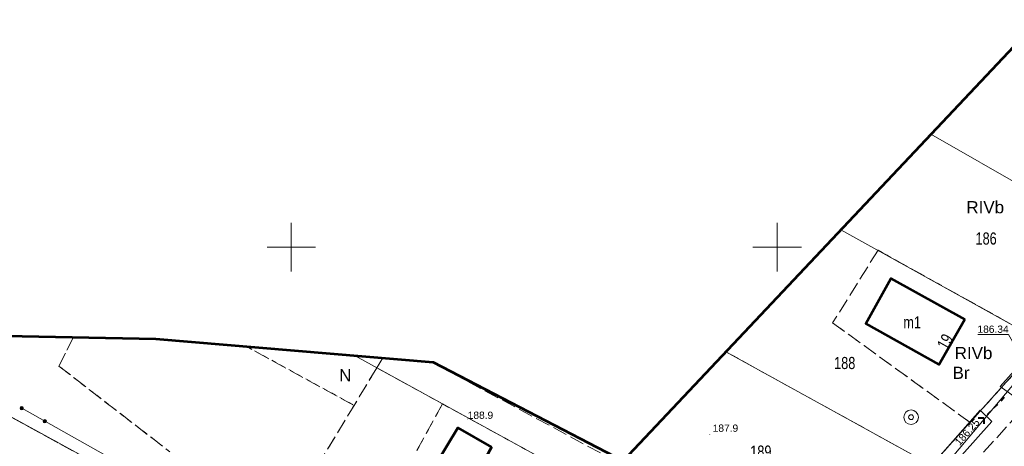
# Model space of a CAD drawing. Header units: metres. Extents: x 7482748 to 7484637, y 5684406 to 5687014.
# Tile 81 of 256: x 7483122 to 7483223, y 5685879 to 5685923. Entities that reach past the tile are written whole.
import ezdxf
from ezdxf.enums import TextEntityAlignment as Align

# ---------------------------------------------------------------- set-up
doc = ezdxf.new("R2010")
doc.units = ezdxf.units.M
doc.header["$MEASUREMENT"] = 0
for name, pattern in [('1', [1.5, 1, -0.5]), ('KTJZ01_500', [2, 1.5, -0.5]), ('l217_500', [2, 1.5, -0.5]), ('l218_500', [1, 0.5, -0.5])]:
    doc.linetypes.add(name, pattern=pattern)
for name, color, linetype, lineweight in [('_Dzialki', 7, 'Continuous', 0), ('_Dzialki_opis', 7, 'Continuous', 0), ('_Kontury', 7, 'Continuous', 0), ('_Kontury_opis', 7, 'Continuous', 0), ('_Podzial_sekcyjny_krzyze', 7, '1', 13), ('_Uzytki', 7, 'Continuous', 0), ('_Uzytki_opis', 7, 'Continuous', 0), ('_Zakres2', 7, 'Continuous', 0), ('BUIB05_01', 7, 'Continuous', 40), ('EGB_Adres', 7, 'Continuous', 0), ('EGB_Budynek', 7, 'Continuous', 0), ('EGB_Budynek_opis', 7, 'Continuous', 0), ('GES__SUUS13_P', 7, 'Continuous', 13), ('KTOK05_01', 7, 'Continuous', 13), ('RTPW01_P', 7, 'Continuous', 0), ('RTPW02_P', 7, 'Continuous', 0)]:
    doc.layers.add(name, color=color, linetype=linetype, lineweight=lineweight)
doc.layers.add('GES__SUPS01_08G', color=5, linetype='Continuous', lineweight=13, true_color=0x0000ff, transparency=0.25)
doc.layers.add('GES__SUPS01_08L', color=5, linetype='Continuous', lineweight=13, true_color=0x0000ff)
doc.layers.add('GES__SUPW_01_pL', color=5, linetype='Continuous', lineweight=13, true_color=0x0000ff)
for name, color, linetype, lineweight, transparency in [('KTJZ01_O', 7, 'KTJZ01_500', 13, 0.5), ('PTRW02_O', 7, 'Continuous', 13, 0.5), ('RTPW01_G', 7, 'Continuous', 13, 0.25), ('RTPW02_G', 7, 'Continuous', 13, 0.25)]:
    doc.layers.add(name, color=color, linetype=linetype, lineweight=lineweight, transparency=transparency)
doc.styles.add('STYL_ARIAL', font='simplex.shx', dxfattribs={"width": 0.75, "oblique": 0.1})
doc.styles.add('Style-Arial', font='arial.ttf')

# ---------------------------------------------------------------- blocks, each defined once
blk = doc.blocks.new('SUUS13')
at = {"layer": 'GES__SUUS13_P', "linetype": 'Continuous', "lineweight": 13}
for radius in [0.75, 0.25]:
    blk.add_circle((0, 0), radius, dxfattribs=at)
blk = doc.blocks.new('RTPW01')
at = {"layer": 'RTPW01_P', "linetype": 'Continuous', "lineweight": 0}
h = blk.add_hatch(color=256, dxfattribs=at)
edge = h.paths.add_edge_path()
edge.add_arc((0, 0), 0.045, 0, 360)
blk = doc.blocks.new('RTPW01_3')
at = {"layer": 'RTPW02_P', "linetype": 'Continuous', "lineweight": 0}
h = blk.add_hatch(color=256, dxfattribs=at)
edge = h.paths.add_edge_path()
edge.add_arc((0, 0), 0.045, 0, 360)

msp = doc.modelspace()

# ---------------------------------------------------------------- hatches: boundary and pattern name
at = {"layer": 'KTOK05_01', "linetype": 'Continuous', "lineweight": 13}
h = msp.add_hatch(color=256, dxfattribs=at)
edge = h.paths.add_edge_path()
edge.add_arc((7483122.26, 5685883.42), 0.175, 0, 360)
h = msp.add_hatch(color=256, dxfattribs=at)
edge = h.paths.add_edge_path()
edge.add_arc((7483124.63363, 5685882.08212), 0.175, 0, 360)

# ---------------------------------------------------------------- linework, layer by layer
at = {"layer": '_Dzialki', "color": 96, "linetype": 'Continuous', "true_color": 0x008000, "flags": 128}
for points in [[(7483236.18, 5685899.98), (7483215.8, 5685911.62)], [(7483206.55, 5685901.8), (7483227.31, 5685890.27)], [(7483187.58, 5685846.11), (7483106.35, 5685890.62)], [(7483227.31, 5685890.27), (7483215.87, 5685877.55)], [(7483203.04, 5685863.29), (7483156.49, 5685888.85)], [(7483194.72, 5685889.24), (7483215.87, 5685877.55)]]:
    msp.add_lwpolyline(points, dxfattribs=at)
at = {"layer": '_Kontury', "color": 96, "linetype": 'l217_500', "true_color": 0x008000, "flags": 128}
for points in [[(7483210.37, 5685899.68), (7483205.7, 5685892.21)], [(7483227.31, 5685890.27), (7483210.37, 5685899.68)], [(7483205.7, 5685892.21), (7483219.84, 5685881.96)], [(7483127.58, 5685890.74), (7483126.08, 5685887.76)], [(7483156.46, 5685883.71), (7483145.35, 5685889.79)], [(7483219.84, 5685881.96), (7483227.31, 5685890.27)], [(7483199.5, 5685886.59), (7483194.72, 5685889.23)], [(7483126.08, 5685887.76), (7483137.49, 5685878.94)], [(7483159.42, 5685888.6), (7483158.8, 5685887.58)], [(7483190.61, 5685874.07), (7483164.41, 5685888.18)], [(7483158.8, 5685887.58), (7483156.46, 5685883.71)], [(7483158.8, 5685887.58), (7483165.55, 5685883.87)], [(7483215.87, 5685877.55), (7483199.5, 5685886.59)], [(7483143.28, 5685870.39), (7483118.57, 5685883.93)], [(7483148.55, 5685870.63), (7483156.46, 5685883.71)], [(7483165.55, 5685883.87), (7483160.49, 5685874.65)], [(7483203.04, 5685863.29), (7483165.55, 5685883.87)], [(7483215.87, 5685877.55), (7483219.84, 5685881.96)]]:
    msp.add_lwpolyline(points, dxfattribs=at)
at = {"layer": '_Podzial_sekcyjny_krzyze', "linetype": 'Continuous'}
for p, q in [((7483150, 5685897.5), (7483150, 5685902.5)), ((7483200, 5685897.5), (7483200, 5685902.5)), ((7483147.5, 5685900), (7483152.5, 5685900)), ((7483197.5, 5685900), (7483202.5, 5685900))]:
    msp.add_line(p, q, dxfattribs=at)
at = {"layer": '_Uzytki', "color": 96, "linetype": 'l218_500', "true_color": 0x008000, "flags": 128}
for points in [[(7483210.37, 5685899.68), (7483227.31, 5685890.27)], [(7483219.84, 5685881.96), (7483205.7, 5685892.21)], [(7483126.08, 5685887.76), (7483127.58, 5685890.74)], [(7483145.35, 5685889.79), (7483156.46, 5685883.71)], [(7483227.31, 5685890.27), (7483219.84, 5685881.96)], [(7483137.49, 5685878.94), (7483126.08, 5685887.76)], [(7483158.8, 5685887.58), (7483159.42, 5685888.6)], [(7483156.46, 5685883.71), (7483158.8, 5685887.58)], [(7483165.55, 5685883.87), (7483158.8, 5685887.58)], [(7483118.57, 5685883.93), (7483143.28, 5685870.39)], [(7483148.55, 5685870.63), (7483156.46, 5685883.71)], [(7483165.55, 5685883.87), (7483160.49, 5685874.65)], [(7483203.04, 5685863.29), (7483165.55, 5685883.87)], [(7483219.84, 5685881.96), (7483215.87, 5685877.55)]]:
    msp.add_lwpolyline(points, dxfattribs=at)
at = {"layer": '_Zakres2', "color": 250, "linetype": 'Continuous', "lineweight": 53, "flags": 128}
msp.add_lwpolyline([(7482919.75, 5685689.31), (7482985.12, 5685714.14), (7482993.32, 5685719.02), (7483030.98, 5685724.55), (7483029.03, 5685759.51), (7483089.19, 5685868.5), (7483106.77, 5685891.16), (7483136.06, 5685890.57), (7483164.61, 5685888.16), (7483184.14, 5685878.01), (7483241.37, 5685938.75)], dxfattribs=at)
at = {"layer": 'BUIB05_01', "linetype": 'Continuous', "lineweight": 40}
for p, q in [((7483222.65, 5685883.8), (7483222.29, 5685883.44)), ((7483223.35, 5685884.51), (7483223, 5685884.15)), ((7483221.94, 5685883.08), (7483221.59, 5685882.73)), ((7483221.27, 5685882.4), (7483220.67, 5685882.4)), ((7483221.27, 5685882.4), (7483221.27, 5685881.8))]:
    msp.add_line(p, q, dxfattribs=at)
at = {"layer": 'EGB_Budynek', "color": 7, "linetype": 'Continuous', "lineweight": 53, "flags": 128}
for points in [[(7483219.3, 5685892.55), (7483216.67, 5685887.93), (7483209.12, 5685892.15), (7483211.7, 5685896.79), (7483219.3, 5685892.55)], [(7483170.59, 5685879.41), (7483168.56, 5685875.73), (7483164.93, 5685877.75), (7483167.13, 5685881.41), (7483170.59, 5685879.41)]]:
    msp.add_lwpolyline(points, dxfattribs=at)
at = {"layer": 'GES__SUPS01_08L', "linetype": 'Continuous', "lineweight": 13, "flags": 128}
msp.add_lwpolyline([(7483225.17, 5685888.61), (7483223.81, 5685891.01), (7483220.65, 5685891.01)], dxfattribs=at)
at = {"layer": 'GES__SUPW_01_pL', "linetype": 'Continuous', "lineweight": 13, "flags": 128}
msp.add_lwpolyline([(7483308.35, 5685941.08), (7483274.45, 5685918.69), (7483267.84, 5685922.36), (7483262.99, 5685926.57), (7483226.05, 5685887.94), (7483201.85, 5685859.2), (7483178.55, 5685833.38), (7483173.87, 5685828.43), (7483153.79, 5685805.87), (7483108.95, 5685755.48), (7483107.35, 5685753.14), (7483100.8, 5685743.85), (7483091.53, 5685730.3)], dxfattribs=at)
at = {"layer": 'KTJZ01_O', "linetype": 'KTJZ01_500', "lineweight": 13, "flags": 128}
msp.add_lwpolyline([(7483613.29, 5686753.85), (7483610.52, 5686745.34), (7483597.42, 5686707.23), (7483592.84, 5686693.63), (7483586.65, 5686674.57), (7483578.94, 5686652.57), (7483576.44, 5686645.6), (7483570.92, 5686629.39), (7483565.29, 5686612), (7483555.03, 5686581.98), (7483552.34, 5686573.92), (7483538.5, 5686532.62), (7483528.43, 5686502.82), (7483525.69, 5686494.44), (7483511.5, 5686452.13), (7483508.06, 5686441.86), (7483500.41, 5686418.93), (7483497.52, 5686410.47), (7483493.78, 5686400.09), (7483487.22, 5686379.91), (7483478.75, 5686354.53), (7483473.28, 5686338.58), (7483466.59, 5686318.01), (7483461.2, 5686301.98), (7483454.76, 5686282.03), (7483448.77, 5686264.59), (7483445.69, 5686255.08), (7483445.07, 5686253.25), (7483443.78, 5686249.4), (7483442.67, 5686246.12), (7483436.06, 5686226.36), (7483432.79, 5686216.79), (7483423.48, 5686188.39), (7483415.91, 5686165.55), (7483411.29, 5686151.94), (7483403.43, 5686128.74), (7483397.27, 5686110.49), (7483396.29, 5686107.6), (7483389.25, 5686086.41), (7483386.32, 5686077.5), (7483382.09, 5686064.87), (7483379.33, 5686057.56), (7483373.91, 5686047.4), (7483368.95, 5686041.13), (7483363.52, 5686034.43), (7483341.98, 5686010.31), (7483311.83, 5685977.83), (7483286.59, 5685950.4), (7483260.12, 5685921.63), (7483238.78, 5685898.43), (7483234.43, 5685893.44), (7483212.81, 5685869.61), (7483187.54, 5685841.24), (7483162.41, 5685812.7), (7483151.44, 5685800.65), (7483147.59, 5685795.21)], dxfattribs=at)
at = {"layer": 'KTOK05_01', "linetype": 'Continuous', "lineweight": 13, "flags": 128}
msp.add_lwpolyline([(7483189.05, 5685850.74), (7483186.39, 5685847.48), (7483181.89, 5685849.81), (7483122.26, 5685883.42)], dxfattribs=at)
at = {"layer": 'KTOK05_01', "linetype": 'Continuous', "lineweight": 13}
for centre in [(7483122.26, 5685883.42), (7483124.63, 5685882.08)]:
    msp.add_circle(centre, 0.175, dxfattribs=at)
at = {"layer": 'PTRW02_O', "linetype": 'Continuous', "lineweight": 13, "flags": 128}
for points in [[(7483237.77, 5685902.28), (7483239.13, 5685900.87), (7483224.62, 5685884.46), (7483222.93, 5685885.65), (7483237.77, 5685902.28)], [(7483220.88, 5685883.22), (7483222.09, 5685882.05), (7483195.16, 5685851.81), (7483194.02, 5685852.74), (7483220.88, 5685883.22)]]:
    msp.add_lwpolyline(points, close=True, dxfattribs=at)

# ---------------------------------------------------------------- block references
at = {"layer": 'GES__SUUS13_P', "linetype": 'Continuous', "lineweight": 13}
msp.add_blockref('SUUS13', (7483213.77, 5685882.49), dxfattribs=at)
at = {"layer": 'RTPW01_P', "linetype": 'Continuous', "lineweight": 0}
for p in [(7483168.15, 5685882.32), (7483193.06, 5685880.69)]:
    msp.add_blockref('RTPW01', p, dxfattribs=at)
at = {"layer": 'RTPW02_P', "linetype": 'Continuous', "lineweight": 0}
msp.add_blockref('RTPW01_3', (7483221.27, 5685882.4), dxfattribs=at)

# ---------------------------------------------------------------- texts
at = {"layer": '_Dzialki_opis', "color": 96, "true_color": 0x008000, "char_height": 1.25, "attachment_point": 7, "line_spacing_factor": 0.6, "style": 'STYL_ARIAL'}
for s, insert in [('\\fArial|b0|i0|c238238|p39;186', (7483220.4, 5685900.25)), ('\\fArial|b0|i0|c238238|p39;188', (7483205.85, 5685887.43)), ('\\fArial|b0|i0|c238238|p39;189', (7483197.22, 5685878.31))]:
    msp.add_mtext(s, dxfattribs=dict(at, insert=insert))
at = {"layer": '_Kontury_opis', "color": 96, "linetype": 'Continuous', "lineweight": 13, "true_color": 0x008000, "style": 'Style-Arial'}
for p in [(7483219.46, 5685903.49), (7483218.26, 5685888.47)]:
    msp.add_text('RIVb', height=1.25, dxfattribs=at).set_placement(p)
at = {"layer": '_Uzytki_opis', "color": 96, "linetype": 'Continuous', "lineweight": 13, "true_color": 0x008000, "style": 'Style-Arial'}
for s, p in [('N', (7483154.92, 5685886.19)), ('Br', (7483218.04, 5685886.44))]:
    msp.add_text(s, height=1.25, dxfattribs=at).set_placement(p)
at = {"layer": 'EGB_Adres', "insert": (7483217.83, 5685889.95), "char_height": 1.25, "attachment_point": 8, "rotation": 60.6109885, "line_spacing_factor": 0.6, "style": 'STYL_ARIAL'}
msp.add_mtext('\\fArial|b0|i0|c238238|p39;19', dxfattribs=at)
at = {"layer": 'EGB_Budynek_opis', "color": 7, "insert": (7483212.97, 5685891.63), "char_height": 1.25, "attachment_point": 7, "line_spacing_factor": 0.6, "style": 'STYL_ARIAL'}
msp.add_mtext('\\fArial|b0|i0|c238238|p39;m1', dxfattribs=at)
at = {"layer": 'GES__SUPS01_08G', "linetype": 'Continuous', "lineweight": 13, "style": 'Style-Arial'}
msp.add_text('186.34', height=0.75, dxfattribs=at).set_placement((7483223.81, 5685891.18), align=Align.RIGHT)
at = {"layer": 'RTPW01_G', "linetype": 'Continuous', "lineweight": 13, "style": 'Style-Arial'}
for s, p in [('188.9', (7483168.15, 5685882.32)), ('187.9', (7483193.36, 5685880.99))]:
    msp.add_text(s, height=0.75, dxfattribs=at).set_placement(p)
at = {"layer": 'RTPW02_G', "linetype": 'Continuous', "lineweight": 13, "style": 'Style-Arial'}
msp.add_text('186.25', height=0.75, rotation=48.61, dxfattribs=at).set_placement((7483218.77, 5685879.51))

doc.saveas('drawing.dxf')
